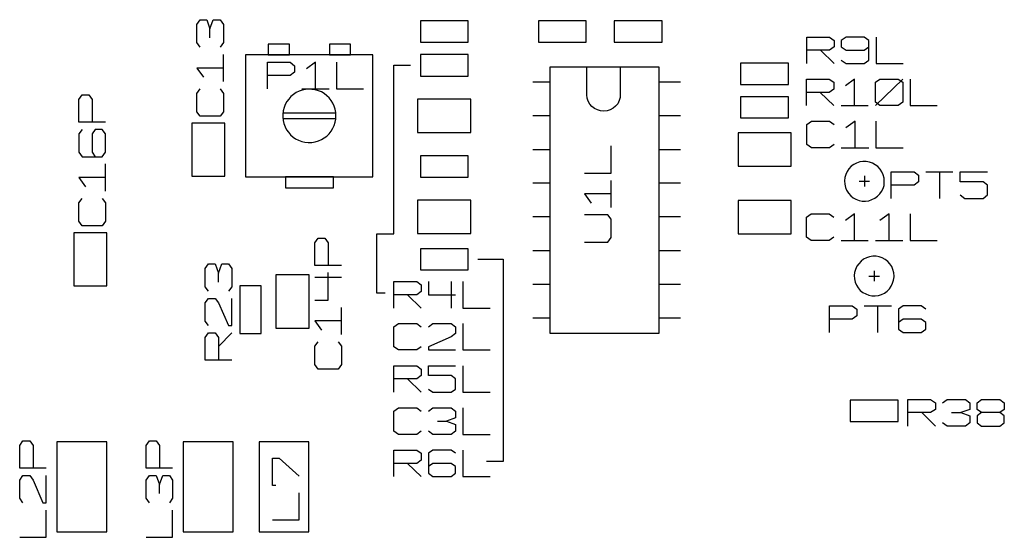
# Model space of a CAD drawing. Extents: x -92 to 503, y -336 to 505.
# Tile 12 of 14: x 194 to 299, y 256 to 311. Entities that reach past the tile are written whole.
import ezdxf

# ---------------------------------------------------------------- set-up
doc = ezdxf.new("R2010")
doc.units = 0
doc.layers.add('1', color=1, linetype='CONTINUOUS')

msp = doc.modelspace()

# ---------------------------------------------------------------- linework, layer by layer
at = {"layer": '1'}
for p, q in [((213.2, 310.67), (213.55, 311.17)), ((213.2, 308.75), (213.2, 310.67)), ((213.55, 311.17), (214.25, 311.17)), ((214.25, 311.17), (214.6, 310.2)), ((214.6, 310.2), (214.95, 311.17)), ((214.95, 311.17), (215.68, 311.17)), ((215.68, 311.17), (216.03, 310.67)), ((216.03, 310.67), (216.03, 308.75)), ((242.12, 311.05), (237.02, 311.05)), ((237.02, 311.05), (237.02, 308.77)), ((242.12, 308.77), (242.12, 311.05)), ((254.7, 311.05), (249.6, 311.05)), ((249.6, 311.05), (249.6, 308.77)), ((254.7, 308.77), (254.7, 311.05)), ((262.78, 311.05), (257.68, 311.05)), ((257.68, 311.05), (257.68, 308.77)), ((262.78, 308.77), (262.78, 311.05)), ((214.6, 309.22), (214.6, 310.2)), ((213.55, 308.25), (213.2, 308.75)), ((216.03, 308.75), (215.68, 308.25)), ((223.07, 308.57), (220.8, 308.57)), ((220.8, 308.57), (220.8, 307.42)), ((223.07, 307.42), (223.07, 308.57)), ((229.57, 308.57), (227.32, 308.57)), ((227.32, 308.57), (227.32, 307.42)), ((229.57, 307.42), (229.57, 308.57)), ((237.02, 308.77), (242.12, 308.77)), ((249.6, 308.77), (254.7, 308.77)), ((257.68, 308.77), (262.78, 308.77)), ((278.2, 306.5), (278.2, 309.32)), ((278.2, 309.32), (280.63, 309.32)), ((280.63, 309.32), (281.13, 308.97)), ((281.13, 308.97), (281.13, 308.27)), ((282.38, 309.32), (281.88, 308.97)), ((281.88, 308.97), (281.88, 308.27)), ((284.3, 309.32), (282.38, 309.32)), ((284.8, 308.97), (284.3, 309.32)), ((284.8, 306.85), (284.8, 308.97)), ((285.58, 309.32), (285.58, 306.5)), ((216.03, 304.57), (216.03, 307.47)), ((242.13, 307.45), (237.03, 307.45)), ((237.03, 307.45), (237.03, 305.17)), ((242.13, 305.17), (242.13, 307.45)), ((280.63, 307.92), (278.2, 307.92)), ((279.65, 307.92), (281.13, 306.5)), ((281.13, 308.27), (280.63, 307.92)), ((281.88, 308.27), (282.38, 307.92)), ((282.38, 307.92), (284.3, 307.92)), ((284.3, 307.92), (284.8, 308.27)), ((218.4, 307.42), (218.4, 294.42)), ((231.97, 307.42), (218.4, 307.42)), ((220.72, 303.8), (220.72, 306.65)), ((220.72, 306.65), (223.15, 306.65)), ((220.8, 307.42), (223.07, 307.42)), ((223.15, 306.65), (223.62, 306.27)), ((225.85, 306.65), (224.87, 305.92)), ((225.85, 303.8), (225.85, 306.65)), ((227.32, 307.42), (229.57, 307.42)), ((228.07, 306.65), (228.07, 303.8)), ((231.97, 294.42), (231.97, 307.42)), ((276.25, 306.55), (271.15, 306.55)), ((271.15, 306.55), (271.15, 304.27)), ((276.25, 304.27), (276.25, 306.55)), ((281.88, 306.85), (282.38, 306.5)), ((282.38, 306.5), (284.3, 306.5)), ((284.3, 306.5), (284.8, 306.85)), ((285.58, 306.5), (288.48, 306.5)), ((216.03, 306.02), (213.2, 306.02)), ((213.2, 306.02), (213.9, 305.05)), ((223.62, 305.57), (223.15, 305.22)), ((223.62, 306.27), (223.62, 305.57)), ((234.18, 288.35), (234.18, 306.32)), ((234.18, 306.32), (235.98, 306.32)), ((262.48, 306.1), (250.8, 306.1)), ((250.8, 306.1), (250.8, 277.77)), ((254.75, 303.22), (254.75, 306.1)), ((258.33, 306.1), (258.33, 303.22)), ((262.48, 277.77), (262.48, 306.1)), ((223.15, 305.22), (220.72, 305.22)), ((237.03, 305.17), (242.13, 305.17)), ((250.8, 304.52), (249, 304.52)), ((264.73, 304.52), (262.48, 304.52)), ((278.17, 302.02), (278.17, 304.85)), ((278.17, 304.85), (280.6, 304.85)), ((280.6, 304.85), (281.07, 304.5)), ((281.07, 304.5), (281.07, 303.77)), ((283.3, 304.85), (282.32, 304.12)), ((283.3, 302.02), (283.3, 304.85)), ((285.52, 304.5), (286, 304.85)), ((285.52, 302.02), (288.42, 304.85)), ((285.52, 302.37), (285.52, 304.5)), ((286, 304.85), (287.95, 304.85)), ((287.95, 304.85), (288.43, 304.5)), ((288.43, 304.5), (288.43, 302.37)), ((289.2, 304.85), (289.2, 302.02)), ((213.2, 303.32), (213.55, 303.8)), ((213.2, 301.37), (213.2, 303.32)), ((215.68, 303.8), (216.03, 303.32)), ((216.03, 303.32), (216.03, 301.37)), ((223.8, 303.4), (223.5, 303.2)), ((224.1, 303.55), (223.8, 303.4)), ((224.42, 303.67), (224.1, 303.55)), ((224.4, 303.8), (227.3, 303.8)), ((224.77, 303.75), (224.42, 303.67)), ((225.12, 303.77), (224.77, 303.75)), ((225.47, 303.75), (225.12, 303.77)), ((225.82, 303.7), (225.47, 303.75)), ((226.15, 303.6), (225.82, 303.7)), ((226.47, 303.47), (226.15, 303.6)), ((226.77, 303.3), (226.47, 303.47)), ((227.05, 303.07), (226.77, 303.3)), ((228.07, 303.8), (230.97, 303.8)), ((271.15, 304.27), (276.25, 304.27)), ((280.6, 303.42), (278.17, 303.42)), ((279.62, 303.42), (281.08, 302.02)), ((281.07, 303.77), (280.6, 303.42)), ((200.63, 302.67), (200.98, 303.17)), ((200.63, 300.25), (200.63, 302.67)), ((200.98, 303.17), (201.68, 303.17)), ((201.68, 303.17), (202.03, 302.67)), ((202.03, 302.67), (202.03, 300.25)), ((222.8, 302.45), (222.62, 302.15)), ((223, 302.72), (222.8, 302.45)), ((223.22, 302.97), (223, 302.72)), ((223.5, 303.2), (223.22, 302.97)), ((227.3, 302.85), (227.05, 303.07)), ((227.52, 302.57), (227.3, 302.85)), ((227.7, 302.27), (227.52, 302.57)), ((227.85, 301.95), (227.7, 302.27)), ((242.4, 302.7), (236.73, 302.7)), ((236.73, 302.7), (236.73, 299.15)), ((242.4, 299.15), (242.4, 302.7)), ((254.75, 303.17), (254.75, 303.22)), ((254.8, 302.82), (254.75, 303.17)), ((254.9, 302.5), (254.8, 302.82)), ((255.08, 302.17), (254.9, 302.5)), ((258.05, 302.22), (257.83, 301.97)), ((258.2, 302.55), (258.05, 302.22)), ((258.3, 302.87), (258.2, 302.55)), ((258.33, 303.22), (258.3, 302.87)), ((276.25, 302.95), (271.15, 302.95)), ((271.15, 302.95), (271.15, 300.7)), ((276.25, 300.7), (276.25, 302.95)), ((286, 302.02), (285.52, 302.37)), ((288.43, 302.37), (287.95, 302.02)), ((213.55, 300.9), (213.2, 301.37)), ((216.03, 301.37), (215.68, 300.9)), ((222.4, 301.47), (222.35, 301.12)), ((228.02, 301.2), (222.37, 301.2)), ((222.5, 301.82), (222.4, 301.47)), ((222.62, 302.15), (222.5, 301.82)), ((227.95, 301.62), (227.85, 301.95)), ((228.02, 301.27), (227.95, 301.62)), ((228.02, 300.92), (228.02, 301.27)), ((255.3, 301.92), (255.08, 302.17)), ((255.58, 301.7), (255.3, 301.92)), ((255.9, 301.55), (255.58, 301.7)), ((256.23, 301.45), (255.9, 301.55)), ((256.58, 301.42), (256.23, 301.45)), ((256.93, 301.47), (256.58, 301.42)), ((257.25, 301.57), (256.93, 301.47)), ((257.55, 301.75), (257.25, 301.57)), ((257.83, 301.97), (257.55, 301.75)), ((281.85, 302.02), (284.75, 302.02)), ((287.95, 302.02), (286, 302.02)), ((289.2, 302.02), (292.1, 302.02)), ((203.45, 300.25), (200.63, 300.25)), ((216.18, 300.15), (212.65, 300.15)), ((212.65, 300.15), (212.65, 294.5)), ((215.68, 300.9), (213.55, 300.9)), ((216.18, 294.5), (216.18, 300.15)), ((222.35, 301.12), (222.35, 300.77)), ((222.35, 300.77), (222.4, 300.42)), ((222.37, 300.65), (228.02, 300.65)), ((222.4, 300.42), (222.47, 300.1)), ((222.47, 300.1), (222.6, 299.77)), ((227.85, 299.9), (227.95, 300.25)), ((227.95, 300.25), (228.02, 300.57)), ((228.02, 300.57), (228.02, 300.92)), ((250.8, 300.92), (249, 300.92)), ((264.73, 300.92), (262.48, 300.92)), ((271.15, 300.7), (276.25, 300.7)), ((278.2, 300), (278.7, 300.35)), ((278.7, 300.35), (280.62, 300.35)), ((280.62, 300.35), (281.12, 300)), ((283.35, 300.35), (282.37, 299.65)), ((283.35, 297.53), (283.35, 300.35)), ((285.57, 300.35), (285.57, 297.53)), ((200.98, 299.47), (200.63, 299)), ((202.38, 299.47), (202.03, 299)), ((203.1, 299.47), (202.38, 299.47)), ((203.45, 299), (203.1, 299.47)), ((222.6, 299.77), (222.75, 299.45)), ((222.75, 299.45), (222.95, 299.17)), ((222.95, 299.17), (223.17, 298.92)), ((227.3, 299.02), (227.52, 299.3)), ((227.52, 299.3), (227.7, 299.6)), ((227.7, 299.6), (227.85, 299.9)), ((236.73, 299.15), (242.4, 299.15)), ((276.52, 299.1), (270.87, 299.1)), ((270.87, 299.1), (270.87, 295.58)), ((276.52, 295.58), (276.52, 299.1)), ((278.2, 297.88), (278.2, 300)), ((200.63, 299), (200.63, 297.05)), ((202.03, 299), (202.03, 297.05)), ((203.45, 297.05), (203.45, 299)), ((223.17, 298.92), (223.45, 298.67)), ((223.45, 298.67), (223.72, 298.47)), ((223.72, 298.47), (224.05, 298.32)), ((224.05, 298.32), (224.37, 298.2)), ((224.37, 298.2), (224.7, 298.12)), ((224.7, 298.12), (225.05, 298.07)), ((225.05, 298.07), (225.4, 298.1)), ((225.4, 298.1), (225.47, 298.1)), ((225.47, 298.1), (225.82, 298.15)), ((225.82, 298.15), (226.15, 298.25)), ((226.15, 298.25), (226.47, 298.4)), ((226.47, 298.4), (226.77, 298.57)), ((226.77, 298.57), (227.05, 298.77)), ((227.05, 298.77), (227.3, 299.02)), ((200.63, 297.05), (200.98, 296.57)), ((202.03, 297.05), (202.38, 296.57)), ((203.1, 296.57), (203.45, 297.05)), ((250.8, 297.32), (249, 297.32)), ((257.35, 294.82), (257.35, 297.72)), ((264.73, 297.32), (262.48, 297.32)), ((278.7, 297.53), (278.2, 297.88)), ((280.62, 297.53), (278.7, 297.53)), ((281.12, 297.88), (280.62, 297.53)), ((281.87, 297.53), (284.8, 297.53)), ((285.57, 297.53), (288.47, 297.53)), ((200.98, 296.57), (203.1, 296.57)), ((242.13, 296.67), (237.03, 296.67)), ((237.03, 296.67), (237.03, 294.4)), ((242.13, 294.4), (242.13, 296.67)), ((283.85, 296.02), (283.5, 295.9)), ((283.85, 296.02), (283.5, 295.9)), ((284.18, 296.07), (283.85, 296.02)), ((284.18, 296.07), (283.85, 296.02)), ((284.53, 296.07), (284.18, 296.07)), ((284.53, 296.07), (284.18, 296.07)), ((284.88, 296), (284.53, 296.07)), ((284.88, 296), (284.53, 296.07)), ((285.2, 295.9), (284.88, 296)), ((285.2, 295.9), (284.88, 296)), ((203.45, 292.9), (203.45, 295.8)), ((270.87, 295.58), (276.52, 295.58)), ((282.5, 295), (282.35, 294.67)), ((282.5, 295), (282.35, 294.67)), ((282.68, 295.27), (282.5, 295)), ((282.68, 295.27), (282.5, 295)), ((282.93, 295.55), (282.68, 295.27)), ((282.93, 295.55), (282.68, 295.27)), ((283.2, 295.75), (282.93, 295.55)), ((283.2, 295.75), (282.93, 295.55)), ((283.5, 295.9), (283.2, 295.75)), ((283.5, 295.9), (283.2, 295.75)), ((285.5, 295.72), (285.2, 295.9)), ((285.5, 295.72), (285.2, 295.9)), ((285.78, 295.52), (285.5, 295.72)), ((285.78, 295.52), (285.5, 295.72)), ((286.03, 295.25), (285.78, 295.52)), ((286.03, 295.25), (285.78, 295.52)), ((286.2, 294.97), (286.03, 295.25)), ((286.2, 294.97), (286.03, 295.25)), ((286.35, 294.65), (286.2, 294.97)), ((286.35, 294.65), (286.2, 294.97)), ((287.2, 292.12), (287.2, 294.97)), ((287.2, 294.97), (289.63, 294.97)), ((289.63, 294.97), (290.1, 294.6)), ((290.88, 294.97), (293.78, 294.97)), ((292.33, 294.97), (292.33, 292.12)), ((294.55, 293.9), (294.55, 294.97)), ((294.55, 294.97), (297.45, 294.97)), ((203.45, 294.35), (200.63, 294.35)), ((200.63, 294.35), (201.33, 293.37)), ((212.65, 294.5), (216.18, 294.5)), ((218.4, 294.42), (231.97, 294.42)), ((227.75, 294.42), (222.65, 294.42)), ((222.65, 294.42), (222.65, 293.27)), ((227.75, 293.27), (227.75, 294.42)), ((237.03, 294.4), (242.13, 294.4)), ((254.5, 294.82), (257.35, 294.82)), ((257.35, 291.15), (257.35, 294.05)), ((282.25, 294.35), (282.23, 294)), ((282.25, 294.35), (282.23, 294)), ((282.23, 294), (282.25, 293.65)), ((282.23, 294), (282.25, 293.65)), ((282.35, 294.67), (282.25, 294.35)), ((282.35, 294.67), (282.25, 294.35)), ((283.78, 293.95), (284.9, 293.95)), ((284.35, 294.52), (284.35, 293.4)), ((286.43, 294.3), (286.35, 294.65)), ((286.43, 294.3), (286.35, 294.65)), ((286.45, 293.95), (286.43, 294.3)), ((286.45, 293.95), (286.43, 294.3)), ((286.43, 293.52), (286.45, 293.87)), ((286.43, 293.52), (286.45, 293.87)), ((286.45, 293.87), (286.45, 293.95)), ((286.45, 293.87), (286.45, 293.95)), ((290.1, 293.9), (289.63, 293.55)), ((290.1, 294.6), (290.1, 293.9)), ((296.98, 293.9), (294.55, 293.9)), ((297.45, 293.55), (296.98, 293.9)), ((222.65, 293.27), (227.75, 293.27)), ((250.8, 293.75), (249, 293.75)), ((264.73, 293.75), (262.48, 293.75)), ((282.25, 293.65), (282.33, 293.3)), ((282.25, 293.65), (282.33, 293.3)), ((282.33, 293.3), (282.45, 293)), ((282.33, 293.3), (282.45, 293)), ((282.45, 293), (282.63, 292.7)), ((282.45, 293), (282.63, 292.7)), ((285.98, 292.6), (286.18, 292.87)), ((285.98, 292.6), (286.18, 292.87)), ((286.18, 292.87), (286.33, 293.2)), ((286.18, 292.87), (286.33, 293.2)), ((286.33, 293.2), (286.43, 293.52)), ((286.33, 293.2), (286.43, 293.52)), ((289.63, 293.55), (287.2, 293.55)), ((297.45, 292.5), (297.45, 293.55)), ((200.63, 291.65), (200.98, 292.12)), ((203.1, 292.12), (203.45, 291.65)), ((242.4, 291.93), (236.73, 291.93)), ((236.73, 291.93), (236.73, 288.38)), ((242.4, 288.38), (242.4, 291.93)), ((257.35, 292.6), (254.5, 292.6)), ((254.5, 292.6), (255.23, 291.62)), ((276.52, 291.92), (270.87, 291.92)), ((270.87, 291.92), (270.87, 288.37)), ((276.52, 288.37), (276.52, 291.92)), ((282.63, 292.7), (282.88, 292.42)), ((282.63, 292.7), (282.88, 292.42)), ((282.88, 292.42), (283.13, 292.2)), ((282.88, 292.42), (283.13, 292.2)), ((283.13, 292.2), (283.43, 292.05)), ((283.13, 292.2), (283.43, 292.05)), ((283.43, 292.05), (283.78, 291.92)), ((283.43, 292.05), (283.78, 291.92)), ((283.78, 291.92), (284.1, 291.85)), ((283.78, 291.92), (284.1, 291.85)), ((284.1, 291.85), (284.45, 291.85)), ((284.1, 291.85), (284.45, 291.85)), ((284.45, 291.85), (284.8, 291.87)), ((284.45, 291.85), (284.8, 291.87)), ((284.8, 291.87), (285.13, 292)), ((284.8, 291.87), (285.13, 292)), ((285.13, 292), (285.45, 292.15)), ((285.13, 292), (285.45, 292.15)), ((285.45, 292.15), (285.73, 292.35)), ((285.45, 292.15), (285.73, 292.35)), ((285.73, 292.35), (285.98, 292.6)), ((285.73, 292.35), (285.98, 292.6)), ((294.55, 292.5), (295.03, 292.12)), ((295.03, 292.12), (296.98, 292.12)), ((296.98, 292.12), (297.45, 292.5)), ((200.63, 289.7), (200.63, 291.65)), ((203.45, 291.65), (203.45, 289.7)), ((200.98, 289.22), (200.63, 289.7)), ((203.45, 289.7), (203.1, 289.22)), ((250.8, 290.15), (249, 290.15)), ((257, 290.38), (254.5, 290.38)), ((257.35, 289.9), (257, 290.38)), ((257.35, 287.95), (257.35, 289.9)), ((264.73, 290.15), (262.48, 290.15)), ((278.17, 290.12), (278.65, 290.47)), ((278.17, 288), (278.17, 290.12)), ((278.65, 290.47), (280.6, 290.47)), ((280.6, 290.47), (281.07, 290.12)), ((283.3, 290.47), (282.32, 289.77)), ((283.3, 287.65), (283.3, 290.47)), ((286.97, 290.47), (286, 289.77)), ((286.97, 287.65), (286.97, 290.47)), ((289.2, 290.47), (289.2, 287.65)), ((203.1, 289.22), (200.98, 289.22)), ((203.6, 288.47), (200.08, 288.47)), ((200.08, 288.47), (200.08, 282.82)), ((203.6, 282.82), (203.6, 288.47)), ((225.78, 287.4), (226.13, 287.9)), ((226.13, 287.9), (226.83, 287.9)), ((226.83, 287.9), (227.18, 287.4)), ((232.38, 282.05), (232.38, 288.35)), ((232.38, 288.35), (234.18, 288.35)), ((236.73, 288.38), (242.4, 288.38)), ((257, 287.47), (257.35, 287.95)), ((270.87, 288.37), (276.52, 288.37)), ((278.65, 287.65), (278.17, 288)), ((280.6, 287.65), (278.65, 287.65)), ((281.07, 288), (280.6, 287.65)), ((281.85, 287.65), (284.75, 287.65)), ((285.52, 287.65), (288.42, 287.65)), ((289.2, 287.65), (292.1, 287.65)), ((225.78, 284.97), (225.78, 287.4)), ((227.18, 287.4), (227.18, 284.97)), ((242.13, 286.77), (237.03, 286.77)), ((237.03, 286.77), (237.03, 284.52)), ((242.13, 284.52), (242.13, 286.77)), ((250.8, 286.55), (249, 286.55)), ((254.5, 287.47), (257, 287.47)), ((264.73, 286.55), (262.48, 286.55)), ((243.15, 285.65), (245.85, 285.65)), ((245.85, 285.65), (245.85, 264.1)), ((283.98, 285.45), (283.73, 285.17)), ((283.98, 285.45), (283.73, 285.17)), ((284.25, 285.65), (283.98, 285.45)), ((284.25, 285.65), (283.98, 285.45)), ((284.55, 285.8), (284.25, 285.65)), ((284.55, 285.8), (284.25, 285.65)), ((284.88, 285.92), (284.55, 285.8)), ((284.88, 285.92), (284.55, 285.8)), ((285.23, 285.97), (284.88, 285.92)), ((285.23, 285.97), (284.88, 285.92)), ((285.58, 285.97), (285.23, 285.97)), ((285.58, 285.97), (285.23, 285.97)), ((285.93, 285.9), (285.58, 285.97)), ((285.93, 285.9), (285.58, 285.97)), ((286.25, 285.8), (285.93, 285.9)), ((286.25, 285.8), (285.93, 285.9)), ((286.55, 285.62), (286.25, 285.8)), ((286.55, 285.62), (286.25, 285.8)), ((286.83, 285.4), (286.55, 285.62)), ((286.83, 285.4), (286.55, 285.62)), ((214.1, 284.67), (214.45, 285.15)), ((214.1, 282.72), (214.1, 284.67)), ((214.45, 285.15), (215.15, 285.15)), ((215.15, 285.15), (215.5, 284.17)), ((215.5, 284.17), (215.85, 285.15)), ((215.85, 285.15), (216.57, 285.15)), ((216.57, 285.15), (216.92, 284.67)), ((216.92, 284.67), (216.92, 282.72)), ((228.6, 284.97), (225.78, 284.97)), ((237.03, 284.52), (242.13, 284.52)), ((283.38, 284.57), (283.3, 284.25)), ((283.38, 284.57), (283.3, 284.25)), ((283.53, 284.9), (283.38, 284.57)), ((283.53, 284.9), (283.38, 284.57)), ((283.73, 285.17), (283.53, 284.9)), ((283.73, 285.17), (283.53, 284.9)), ((285.38, 284.42), (285.38, 283.3)), ((287.05, 285.15), (286.83, 285.4)), ((287.05, 285.15), (286.83, 285.4)), ((287.25, 284.87), (287.05, 285.15)), ((287.25, 284.87), (287.05, 285.15)), ((287.38, 284.55), (287.25, 284.87)), ((287.38, 284.55), (287.25, 284.87)), ((287.48, 284.2), (287.38, 284.55)), ((287.48, 284.2), (287.38, 284.55)), ((215.5, 283.22), (215.5, 284.17)), ((221.63, 284), (221.63, 278.32)), ((225.18, 284), (221.63, 284)), ((225.18, 278.32), (225.18, 284)), ((225.78, 283.72), (228.6, 283.72)), ((227.18, 281.3), (227.18, 284.22)), ((283.3, 284.25), (283.25, 283.9)), ((283.3, 284.25), (283.25, 283.9)), ((283.25, 283.9), (283.28, 283.55)), ((283.25, 283.9), (283.28, 283.55)), ((283.28, 283.55), (283.35, 283.2)), ((283.28, 283.55), (283.35, 283.2)), ((284.83, 283.85), (285.95, 283.85)), ((287.35, 283.1), (287.45, 283.42)), ((287.35, 283.1), (287.45, 283.42)), ((287.45, 283.42), (287.5, 283.77)), ((287.45, 283.42), (287.5, 283.77)), ((287.5, 283.85), (287.48, 284.2)), ((287.5, 283.85), (287.48, 284.2)), ((287.5, 283.77), (287.5, 283.85)), ((287.5, 283.77), (287.5, 283.85)), ((200.08, 282.82), (203.6, 282.82)), ((214.45, 282.25), (214.1, 282.72)), ((216.92, 282.72), (216.57, 282.25)), ((217.77, 282.8), (217.77, 277.72)), ((220.05, 282.8), (217.77, 282.8)), ((220.05, 277.72), (220.05, 282.8)), ((234.2, 280.45), (234.2, 283.27)), ((234.2, 283.27), (236.63, 283.27)), ((236.63, 283.27), (237.1, 282.92)), ((237.1, 282.92), (237.1, 282.22)), ((237.88, 283.27), (237.88, 281.87)), ((240.3, 283.27), (240.3, 280.45)), ((241.55, 283.27), (241.55, 280.45)), ((250.8, 282.95), (249, 282.95)), ((264.73, 282.95), (262.48, 282.95)), ((283.35, 283.2), (283.5, 282.9)), ((283.35, 283.2), (283.5, 282.9)), ((283.5, 282.9), (283.68, 282.6)), ((283.5, 282.9), (283.68, 282.6)), ((283.68, 282.6), (283.9, 282.32)), ((283.68, 282.6), (283.9, 282.32)), ((283.9, 282.32), (284.18, 282.1)), ((283.9, 282.32), (284.18, 282.1)), ((286.78, 282.25), (287, 282.5)), ((286.78, 282.25), (287, 282.5)), ((287, 282.5), (287.2, 282.77)), ((287, 282.5), (287.2, 282.77)), ((287.2, 282.77), (287.35, 283.1)), ((287.2, 282.77), (287.35, 283.1)), ((214.1, 281), (214.45, 281.47)), ((214.45, 281.47), (215.15, 281.47)), ((215.15, 281.47), (215.5, 281)), ((216.92, 278.57), (216.92, 281.47)), ((225.78, 281.3), (227.18, 281.3)), ((233.28, 282.05), (232.38, 282.05)), ((236.63, 281.87), (234.2, 281.87)), ((235.65, 281.87), (237.1, 280.45)), ((237.1, 282.22), (236.63, 281.87)), ((237.88, 281.87), (240.78, 281.87)), ((284.18, 282.1), (284.48, 281.95)), ((284.18, 282.1), (284.48, 281.95)), ((284.48, 281.95), (284.8, 281.82)), ((284.48, 281.95), (284.8, 281.82)), ((284.8, 281.82), (285.15, 281.75)), ((284.8, 281.82), (285.15, 281.75)), ((285.15, 281.75), (285.5, 281.75)), ((285.15, 281.75), (285.5, 281.75)), ((285.5, 281.75), (285.85, 281.77)), ((285.5, 281.75), (285.85, 281.77)), ((285.85, 281.77), (286.18, 281.9)), ((285.85, 281.77), (286.18, 281.9)), ((286.18, 281.9), (286.48, 282.05)), ((286.18, 281.9), (286.48, 282.05)), ((286.48, 282.05), (286.78, 282.25)), ((286.48, 282.05), (286.78, 282.25)), ((214.1, 279.05), (214.1, 281)), ((215.5, 281), (216.57, 278.57)), ((228.6, 277.62), (228.6, 280.52)), ((241.55, 280.45), (244.45, 280.45)), ((280.63, 277.85), (280.63, 280.67)), ((280.63, 280.67), (283.05, 280.67)), ((283.05, 280.67), (283.53, 280.32)), ((283.53, 280.32), (283.53, 279.62)), ((284.3, 280.67), (287.23, 280.67)), ((285.75, 280.67), (285.75, 277.85)), ((288.48, 280.67), (287.98, 280.32)), ((287.98, 280.32), (287.98, 278.2)), ((290.4, 280.67), (288.48, 280.67)), ((290.9, 280.32), (290.4, 280.67)), ((250.8, 279.37), (249, 279.37)), ((264.73, 279.37), (262.48, 279.37)), ((283.05, 279.25), (280.63, 279.25)), ((283.53, 279.62), (283.05, 279.25)), ((288.48, 279.25), (287.98, 278.9)), ((290.4, 279.25), (288.48, 279.25)), ((290.9, 278.9), (290.4, 279.25)), ((214.45, 278.57), (214.1, 279.05)), ((216.57, 278.57), (216.92, 278.57)), ((221.63, 278.32), (225.18, 278.32)), ((228.6, 279.07), (225.78, 279.07)), ((225.78, 279.07), (226.48, 278.1)), ((234.2, 278.45), (234.68, 278.8)), ((234.2, 276.33), (234.2, 278.45)), ((234.68, 278.8), (236.63, 278.8)), ((236.63, 278.8), (237.1, 278.45)), ((237.88, 278.45), (238.35, 278.8)), ((238.35, 278.8), (240.3, 278.8)), ((240.3, 278.8), (240.78, 278.45)), ((240.78, 278.45), (240.78, 277.73)), ((241.55, 278.8), (241.55, 275.98)), ((287.98, 278.2), (288.48, 277.85)), ((290.4, 277.85), (290.9, 278.2)), ((290.9, 278.2), (290.9, 278.9)), ((214.1, 277.32), (214.45, 277.8)), ((214.1, 274.9), (214.1, 277.32)), ((214.45, 277.8), (215.15, 277.8)), ((215.15, 277.8), (215.5, 277.32)), ((215.5, 276.35), (216.92, 277.8)), ((215.5, 277.32), (215.5, 274.9)), ((217.77, 277.72), (220.05, 277.72)), ((240.3, 277.38), (237.88, 276.33)), ((240.78, 277.73), (240.3, 277.38)), ((250.8, 277.77), (262.48, 277.77)), ((288.48, 277.85), (290.4, 277.85)), ((225.78, 276.37), (226.13, 276.85)), ((225.78, 274.42), (225.78, 276.37)), ((228.25, 276.85), (228.6, 276.37)), ((228.6, 276.37), (228.6, 274.42)), ((234.68, 275.98), (234.2, 276.33)), ((236.63, 275.98), (234.68, 275.98)), ((237.1, 276.33), (236.63, 275.98)), ((237.88, 276.33), (237.88, 275.98)), ((237.88, 275.98), (240.78, 275.98)), ((241.55, 275.98), (244.45, 275.98)), ((216.92, 274.9), (214.1, 274.9)), ((226.13, 273.95), (225.78, 274.42)), ((228.25, 273.95), (226.13, 273.95)), ((228.6, 274.42), (228.25, 273.95)), ((234.2, 271.47), (234.2, 274.3)), ((234.2, 274.3), (236.63, 274.3)), ((236.63, 274.3), (237.1, 273.95)), ((237.1, 273.95), (237.1, 273.25)), ((237.88, 273.25), (237.88, 274.3)), ((237.88, 274.3), (240.78, 274.3)), ((241.55, 274.3), (241.55, 271.47)), ((236.63, 272.9), (234.2, 272.9)), ((235.65, 272.9), (237.1, 271.47)), ((237.1, 273.25), (236.63, 272.9)), ((240.3, 273.25), (237.88, 273.25)), ((240.78, 272.9), (240.3, 273.25)), ((240.78, 271.82), (240.78, 272.9)), ((237.88, 271.82), (238.35, 271.47)), ((240.3, 271.47), (240.78, 271.82)), ((238.35, 271.47), (240.3, 271.47)), ((241.55, 271.47), (244.45, 271.47)), ((234.2, 269.45), (234.68, 269.8)), ((234.68, 269.8), (236.63, 269.8)), ((236.63, 269.8), (237.1, 269.45)), ((237.88, 269.45), (238.35, 269.8)), ((238.35, 269.8), (240.3, 269.8)), ((240.3, 269.8), (240.78, 269.45)), ((241.55, 269.8), (241.55, 266.98)), ((287.93, 270.62), (282.83, 270.62)), ((282.83, 270.62), (282.83, 268.35)), ((287.93, 268.35), (287.93, 270.62)), ((288.98, 267.87), (288.98, 270.7)), ((288.98, 270.7), (291.4, 270.7)), ((291.4, 270.7), (291.9, 270.35)), ((291.9, 270.35), (291.9, 269.65)), ((292.68, 270.35), (293.15, 270.7)), ((293.15, 270.7), (295.1, 270.7)), ((295.1, 270.7), (295.58, 270.35)), ((295.58, 270.35), (295.58, 269.65)), ((296.35, 270.35), (296.83, 270.7)), ((296.35, 269.65), (296.35, 270.35)), ((296.83, 270.7), (298.78, 270.7)), ((298.78, 270.7), (299.25, 270.35)), ((299.25, 270.35), (299.25, 269.65)), ((234.2, 267.33), (234.2, 269.45)), ((240.78, 268.75), (239.8, 268.4)), ((240.78, 269.45), (240.78, 268.75)), ((291.4, 269.3), (288.98, 269.3)), ((290.45, 269.3), (291.9, 267.87)), ((291.9, 269.65), (291.4, 269.3)), ((293.63, 269.3), (294.6, 269.3)), ((295.58, 269.65), (294.6, 269.3)), ((294.6, 269.3), (295.58, 268.95)), ((295.58, 268.95), (295.58, 268.22)), ((296.83, 269.3), (296.35, 269.65)), ((296.83, 269.3), (296.35, 268.95)), ((296.35, 268.95), (296.35, 268.22)), ((298.78, 269.3), (296.83, 269.3)), ((299.25, 269.65), (298.78, 269.3)), ((299.25, 268.95), (298.78, 269.3)), ((299.25, 268.22), (299.25, 268.95)), ((238.85, 268.4), (239.8, 268.4)), ((239.8, 268.4), (240.78, 268.05)), ((240.78, 268.05), (240.78, 267.33)), ((282.83, 268.35), (287.93, 268.35)), ((293.15, 267.87), (292.68, 268.22)), ((295.1, 267.87), (293.15, 267.87)), ((295.58, 268.22), (295.1, 267.87)), ((296.35, 268.22), (296.83, 267.87)), ((296.83, 267.87), (298.78, 267.87)), ((298.78, 267.87), (299.25, 268.22)), ((234.68, 266.98), (234.2, 267.33)), ((236.63, 266.98), (234.68, 266.98)), ((237.1, 267.33), (236.63, 266.98)), ((238.35, 266.98), (237.88, 267.33)), ((240.3, 266.98), (238.35, 266.98)), ((240.78, 267.33), (240.3, 266.98)), ((241.55, 266.98), (244.45, 266.98)), ((194.32, 265.8), (194.67, 266.3)), ((194.32, 263.37), (194.32, 265.8)), ((194.67, 266.3), (195.4, 266.3)), ((195.4, 266.3), (195.75, 265.8)), ((195.75, 265.8), (195.75, 263.37)), ((198.27, 266.2), (198.27, 256.6)), ((203.6, 266.2), (198.27, 266.2)), ((203.6, 256.6), (203.6, 266.2)), ((207.8, 265.8), (208.15, 266.3)), ((207.8, 263.37), (207.8, 265.8)), ((208.15, 266.3), (208.85, 266.3)), ((208.85, 266.3), (209.22, 265.8)), ((209.22, 265.8), (209.22, 263.37)), ((211.75, 266.2), (211.75, 256.6)), ((217.07, 266.2), (211.75, 266.2)), ((217.07, 256.6), (217.07, 266.2)), ((219.85, 266.2), (219.85, 256.6)), ((225.15, 266.2), (219.85, 266.2)), ((225.15, 256.6), (225.15, 266.2)), ((221.27, 261.55), (221.27, 264.45)), ((221.27, 264.45), (221.97, 264.45)), ((221.97, 264.45), (224.1, 262.52)), ((234.2, 262.5), (234.2, 265.32)), ((234.2, 265.32), (236.63, 265.32)), ((236.63, 265.32), (237.1, 264.97)), ((237.1, 264.97), (237.1, 264.25)), ((238.35, 265.32), (237.88, 264.97)), ((237.88, 264.97), (237.88, 262.85)), ((240.3, 265.32), (238.35, 265.32)), ((240.78, 264.97), (240.3, 265.32)), ((241.55, 265.32), (241.55, 262.5)), ((236.63, 263.9), (234.2, 263.9)), ((235.65, 263.9), (237.1, 262.5)), ((237.1, 264.25), (236.63, 263.9)), ((238.35, 263.9), (237.88, 263.55)), ((240.3, 263.9), (238.35, 263.9)), ((240.78, 263.55), (240.3, 263.9)), ((240.78, 262.85), (240.78, 263.55)), ((245.85, 264.1), (244.05, 264.1)), ((197.15, 263.37), (194.32, 263.37)), ((194.32, 262.12), (194.67, 262.62)), ((194.67, 262.62), (195.4, 262.62)), ((195.4, 262.62), (195.75, 262.12)), ((197.15, 259.7), (197.15, 262.62)), ((210.62, 263.37), (207.8, 263.37)), ((207.8, 262.12), (208.15, 262.62)), ((208.15, 262.62), (208.85, 262.62)), ((208.85, 262.62), (209.22, 261.65)), ((209.22, 261.65), (209.57, 262.62)), ((209.57, 262.62), (210.27, 262.62)), ((210.27, 262.62), (210.62, 262.12)), ((237.88, 262.85), (238.35, 262.5)), ((238.35, 262.5), (240.3, 262.5)), ((240.3, 262.5), (240.78, 262.85)), ((241.55, 262.5), (244.45, 262.5)), ((194.32, 260.2), (194.32, 262.12)), ((195.75, 262.12), (196.8, 259.7)), ((207.8, 260.2), (207.8, 262.12)), ((209.22, 260.67), (209.22, 261.65)), ((210.62, 262.12), (210.62, 260.2)), ((221.62, 261.55), (221.27, 261.55)), ((224.1, 257.87), (224.1, 260.77)), ((194.67, 259.7), (194.32, 260.2)), ((196.8, 259.7), (197.15, 259.7)), ((208.15, 259.7), (207.8, 260.2)), ((210.62, 260.2), (210.27, 259.7)), ((197.15, 256.02), (197.15, 258.92)), ((210.62, 256.02), (210.62, 258.92)), ((221.27, 257.87), (224.1, 257.87)), ((198.27, 256.6), (203.6, 256.6)), ((211.75, 256.6), (217.07, 256.6)), ((219.85, 256.6), (225.15, 256.6)), ((194.32, 256.02), (197.15, 256.02)), ((207.8, 256.02), (210.62, 256.02))]:
    msp.add_line(p, q, dxfattribs=at)

doc.saveas('drawing.dxf')
